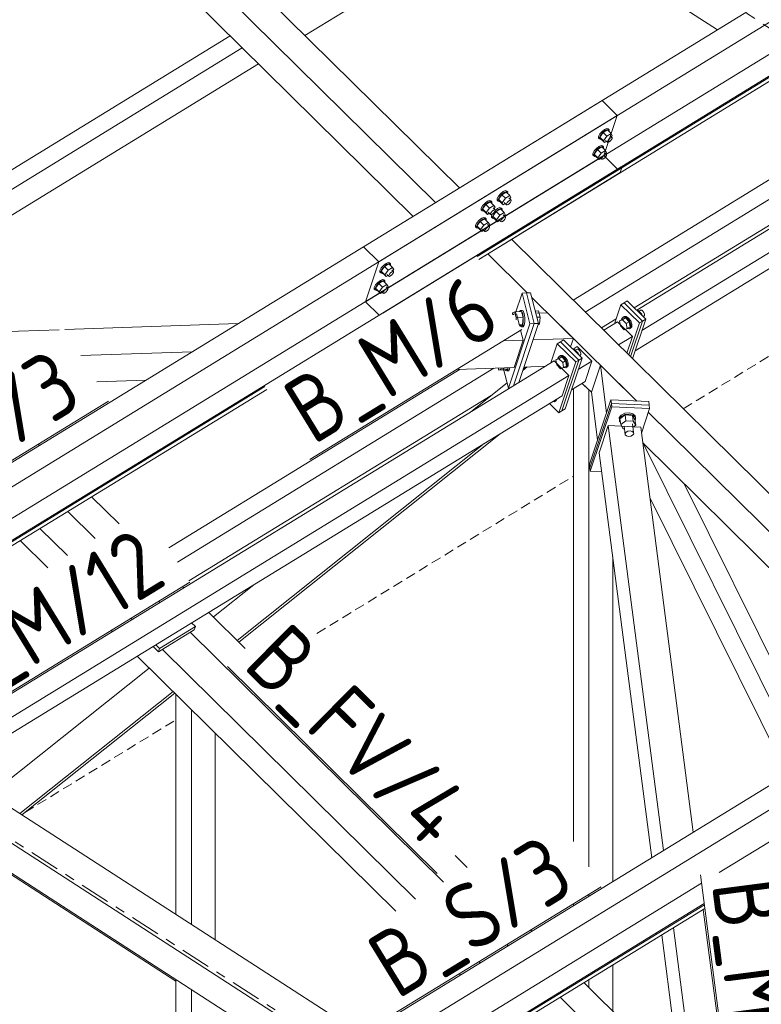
# Model space of a CAD drawing. Header units: millimetres. Extents: x 581 to 1768, y 561 to 1400.
# Tile 59 of 91: x 1316 to 1361, y 1118 to 1177. Entities that reach past the tile are written whole.
import ezdxf

# ---------------------------------------------------------------- set-up
doc = ezdxf.new("R2010")
doc.units = ezdxf.units.MM
doc.header["$LTSCALE"] = 0.6
for name, pattern in [('VERDECKT2', [1.5, 1, -0.5]), ('XKITLINE00', [0]), ('XKITLINE03', [6, 3, -1, 1, -1])]:
    doc.linetypes.add(name, pattern=pattern)
for name, color, linetype, lineweight in [('Bolt', 7, 'Continuous', 0), ('Part', 2, 'Continuous', 0), ('PartMark', 3, 'Continuous', 0), ('S-GRID', 1, 'Continuous', 0)]:
    doc.layers.add(name, color=color, linetype=linetype, lineweight=lineweight)
doc.styles.add('ISOCPEUR', font='ISOCPEUR.TTF')

msp = doc.modelspace()

# ---------------------------------------------------------------- linework, layer by layer
at = {"layer": 'Bolt', "color": 3, "linetype": 'XKITLINE00', "lineweight": 0}
for p, q in [((1351.543, 1170.672), (1351.388, 1170.552)), ((1351.712, 1170.647), (1351.45, 1170.486)), ((1351.675, 1170.727), (1351.543, 1170.672)), ((1351.598, 1170.618), (1351.73, 1170.673)), ((1351.75, 1170.702), (1351.675, 1170.727)), ((1351.712, 1170.647), (1351.935, 1170.427)), ((1351.73, 1170.673), (1351.805, 1170.647)), ((1351.75, 1170.702), (1351.805, 1170.647)), ((1351.805, 1170.647), (1351.803, 1170.557)), ((1351.172, 1170.153), (1351.174, 1170.252)), ((1351.172, 1170.153), (1351.228, 1170.099)), ((1351.254, 1170.398), (1351.174, 1170.252)), ((1351.228, 1170.099), (1351.23, 1170.197)), ((1351.303, 1170.073), (1351.228, 1170.099)), ((1351.23, 1170.197), (1351.309, 1170.343)), ((1351.388, 1170.552), (1351.254, 1170.398)), ((1351.45, 1170.486), (1351.255, 1170.212)), ((1351.477, 1169.993), (1351.255, 1170.212)), ((1351.255, 1170.212), (1351.321, 1170.099)), ((1351.334, 1170.086), (1351.303, 1170.073)), ((1351.309, 1170.343), (1351.444, 1170.497)), ((1351.321, 1170.099), (1351.543, 1169.88)), ((1351.444, 1170.497), (1351.598, 1170.618)), ((1351.673, 1170.267), (1351.45, 1170.486)), ((1351.477, 1169.993), (1351.673, 1170.267)), ((1351.935, 1170.427), (1351.673, 1170.267)), ((1351.746, 1170.029), (1351.814, 1170.106)), ((1351.814, 1170.106), (1351.891, 1170.166)), ((1351.883, 1170.291), (1351.995, 1170.181)), ((1351.954, 1170.059), (1351.886, 1169.982)), ((1351.891, 1170.166), (1351.957, 1170.194)), ((1352.001, 1170.314), (1351.935, 1170.427)), ((1351.942, 1170.232), (1352.001, 1170.314)), ((1351.993, 1170.132), (1351.954, 1170.059)), ((1351.957, 1170.194), (1351.995, 1170.181)), ((1351.995, 1170.181), (1351.993, 1170.132)), ((1351.048, 1169.533), (1350.913, 1169.379)), ((1351.11, 1169.467), (1350.914, 1169.194)), ((1350.969, 1169.324), (1351.104, 1169.478)), ((1351.202, 1169.654), (1351.048, 1169.533)), ((1351.104, 1169.478), (1351.258, 1169.599)), ((1351.372, 1169.628), (1351.11, 1169.467)), ((1351.332, 1169.248), (1351.11, 1169.467)), ((1351.335, 1169.709), (1351.202, 1169.654)), ((1351.258, 1169.599), (1351.39, 1169.654)), ((1351.41, 1169.683), (1351.335, 1169.709)), ((1351.372, 1169.628), (1351.594, 1169.409)), ((1351.39, 1169.654), (1351.465, 1169.629)), ((1351.41, 1169.683), (1351.465, 1169.629)), ((1351.465, 1169.629), (1351.463, 1169.538)), ((1351.477, 1169.993), (1351.543, 1169.88)), ((1351.543, 1169.88), (1351.66, 1169.951)), ((1351.594, 1170.016), (1351.706, 1169.907)), ((1351.706, 1169.907), (1351.707, 1169.956)), ((1351.743, 1169.894), (1351.706, 1169.907)), ((1351.707, 1169.956), (1351.746, 1170.029)), ((1351.809, 1169.922), (1351.743, 1169.894)), ((1351.886, 1169.982), (1351.809, 1169.922)), ((1350.832, 1169.135), (1350.834, 1169.233)), ((1350.832, 1169.135), (1350.887, 1169.08)), ((1350.913, 1169.379), (1350.834, 1169.233)), ((1350.887, 1169.08), (1350.89, 1169.179)), ((1350.962, 1169.055), (1350.887, 1169.08)), ((1350.89, 1169.179), (1350.969, 1169.324)), ((1351.137, 1168.974), (1350.914, 1169.194)), ((1350.914, 1169.194), (1350.981, 1169.08)), ((1350.994, 1169.068), (1350.962, 1169.055)), ((1350.981, 1169.08), (1351.203, 1168.861)), ((1351.137, 1168.974), (1351.332, 1169.248)), ((1351.137, 1168.974), (1351.203, 1168.861)), ((1351.203, 1168.861), (1351.32, 1168.933)), ((1351.254, 1168.998), (1351.365, 1168.888)), ((1351.594, 1169.409), (1351.332, 1169.248)), ((1351.365, 1168.888), (1351.367, 1168.937)), ((1351.403, 1168.875), (1351.365, 1168.888)), ((1351.367, 1168.937), (1351.406, 1169.01)), ((1351.469, 1168.903), (1351.403, 1168.875)), ((1351.406, 1169.01), (1351.474, 1169.087)), ((1351.546, 1168.963), (1351.469, 1168.903)), ((1351.474, 1169.087), (1351.551, 1169.147)), ((1351.543, 1169.272), (1351.654, 1169.162)), ((1351.614, 1169.04), (1351.546, 1168.963)), ((1351.551, 1169.147), (1351.617, 1169.175)), ((1351.661, 1169.295), (1351.594, 1169.409)), ((1351.602, 1169.214), (1351.661, 1169.295)), ((1351.653, 1169.113), (1351.614, 1169.04)), ((1351.617, 1169.175), (1351.654, 1169.162)), ((1351.654, 1169.162), (1351.653, 1169.113)), ((1345.083, 1166.419), (1345.085, 1166.517)), ((1345.164, 1166.663), (1345.085, 1166.517)), ((1345.141, 1166.462), (1345.22, 1166.608)), ((1345.299, 1166.817), (1345.164, 1166.663)), ((1345.361, 1166.751), (1345.165, 1166.478)), ((1345.22, 1166.608), (1345.355, 1166.762)), ((1345.453, 1166.938), (1345.299, 1166.817)), ((1345.355, 1166.762), (1345.509, 1166.883)), ((1345.623, 1166.912), (1345.361, 1166.751)), ((1345.583, 1166.532), (1345.361, 1166.751)), ((1345.388, 1166.258), (1345.583, 1166.532)), ((1345.586, 1166.993), (1345.453, 1166.938)), ((1345.509, 1166.883), (1345.641, 1166.938)), ((1345.845, 1166.693), (1345.583, 1166.532)), ((1345.661, 1166.967), (1345.586, 1166.993)), ((1345.623, 1166.912), (1345.845, 1166.693)), ((1345.641, 1166.938), (1345.716, 1166.913)), ((1345.661, 1166.967), (1345.716, 1166.913)), ((1345.716, 1166.913), (1345.714, 1166.822)), ((1345.794, 1166.556), (1345.927, 1166.425)), ((1345.912, 1166.579), (1345.845, 1166.693)), ((1345.853, 1166.498), (1345.912, 1166.579)), ((1344.128, 1165.833), (1344.13, 1165.932)), ((1344.209, 1166.078), (1344.13, 1165.932)), ((1344.186, 1165.877), (1344.265, 1166.023)), ((1344.344, 1166.231), (1344.209, 1166.078)), ((1344.406, 1166.166), (1344.21, 1165.892)), ((1344.265, 1166.023), (1344.4, 1166.177)), ((1344.498, 1166.352), (1344.344, 1166.231)), ((1344.4, 1166.177), (1344.554, 1166.297)), ((1344.668, 1166.327), (1344.406, 1166.166)), ((1344.628, 1165.947), (1344.406, 1166.166)), ((1344.433, 1165.673), (1344.628, 1165.947)), ((1344.63, 1166.407), (1344.498, 1166.352)), ((1344.554, 1166.297), (1344.686, 1166.352)), ((1344.89, 1166.107), (1344.628, 1165.947)), ((1344.705, 1166.382), (1344.63, 1166.407)), ((1344.668, 1166.327), (1344.89, 1166.107)), ((1344.686, 1166.352), (1344.761, 1166.327)), ((1344.705, 1166.382), (1344.761, 1166.327)), ((1344.761, 1166.327), (1344.759, 1166.237)), ((1344.839, 1165.97), (1344.972, 1165.839)), ((1344.956, 1165.994), (1344.89, 1166.107)), ((1344.898, 1165.912), (1344.956, 1165.994)), ((1345.113, 1165.919), (1344.971, 1165.808)), ((1345.083, 1166.419), (1345.138, 1166.364)), ((1345.245, 1165.974), (1345.113, 1165.919)), ((1345.138, 1166.364), (1345.141, 1166.462)), ((1345.213, 1166.339), (1345.138, 1166.364)), ((1345.388, 1166.258), (1345.165, 1166.478)), ((1345.165, 1166.478), (1345.232, 1166.364)), ((1345.169, 1165.864), (1345.301, 1165.919)), ((1345.245, 1166.352), (1345.213, 1166.339)), ((1345.232, 1166.364), (1345.454, 1166.145)), ((1345.32, 1165.948), (1345.245, 1165.974)), ((1345.301, 1165.919), (1345.376, 1165.894)), ((1345.32, 1165.948), (1345.376, 1165.894)), ((1345.388, 1166.258), (1345.454, 1166.145)), ((1345.454, 1166.145), (1345.571, 1166.217)), ((1345.505, 1166.282), (1345.638, 1166.15)), ((1345.638, 1166.15), (1345.639, 1166.2)), ((1345.676, 1166.138), (1345.638, 1166.15)), ((1345.639, 1166.2), (1345.679, 1166.272)), ((1345.742, 1166.165), (1345.676, 1166.138)), ((1345.679, 1166.272), (1345.746, 1166.349)), ((1345.819, 1166.225), (1345.742, 1166.165)), ((1345.746, 1166.349), (1345.824, 1166.41)), ((1345.886, 1166.302), (1345.819, 1166.225)), ((1345.824, 1166.41), (1345.89, 1166.437)), ((1345.926, 1166.375), (1345.886, 1166.302)), ((1345.89, 1166.437), (1345.927, 1166.425)), ((1345.927, 1166.425), (1345.926, 1166.375)), ((1344.158, 1165.333), (1344.004, 1165.212)), ((1344.328, 1165.308), (1344.066, 1165.147)), ((1344.128, 1165.833), (1344.183, 1165.778)), ((1344.29, 1165.388), (1344.158, 1165.333)), ((1344.183, 1165.778), (1344.186, 1165.877)), ((1344.258, 1165.753), (1344.183, 1165.778)), ((1344.433, 1165.673), (1344.21, 1165.892)), ((1344.21, 1165.892), (1344.277, 1165.779)), ((1344.214, 1165.278), (1344.346, 1165.333)), ((1344.289, 1165.766), (1344.258, 1165.753)), ((1344.277, 1165.779), (1344.499, 1165.559)), ((1344.365, 1165.363), (1344.29, 1165.388)), ((1344.328, 1165.308), (1344.55, 1165.088)), ((1344.346, 1165.333), (1344.421, 1165.308)), ((1344.365, 1165.363), (1344.421, 1165.308)), ((1344.421, 1165.308), (1344.419, 1165.218)), ((1344.433, 1165.673), (1344.499, 1165.559)), ((1344.499, 1165.559), (1344.616, 1165.631)), ((1344.55, 1165.696), (1344.683, 1165.565)), ((1344.683, 1165.565), (1344.684, 1165.614)), ((1344.721, 1165.552), (1344.683, 1165.565)), ((1344.684, 1165.614), (1344.724, 1165.687)), ((1344.787, 1165.58), (1344.721, 1165.552)), ((1344.724, 1165.687), (1344.791, 1165.764)), ((1344.743, 1165.4), (1344.745, 1165.498)), ((1344.743, 1165.4), (1344.798, 1165.345)), ((1344.745, 1165.498), (1344.791, 1165.583)), ((1344.864, 1165.64), (1344.787, 1165.58)), ((1344.791, 1165.764), (1344.868, 1165.824)), ((1344.798, 1165.345), (1344.801, 1165.444)), ((1344.873, 1165.32), (1344.798, 1165.345)), ((1344.801, 1165.444), (1344.88, 1165.589)), ((1345.021, 1165.732), (1344.825, 1165.459)), ((1345.048, 1165.239), (1344.825, 1165.459)), ((1344.825, 1165.459), (1344.892, 1165.345)), ((1344.931, 1165.717), (1344.864, 1165.64)), ((1344.868, 1165.824), (1344.935, 1165.852)), ((1344.904, 1165.333), (1344.873, 1165.32)), ((1344.88, 1165.589), (1345.015, 1165.743)), ((1344.892, 1165.345), (1345.114, 1165.126)), ((1344.971, 1165.79), (1344.931, 1165.717)), ((1344.935, 1165.852), (1344.972, 1165.839)), ((1344.972, 1165.839), (1344.971, 1165.79)), ((1345.015, 1165.743), (1345.169, 1165.864)), ((1345.283, 1165.893), (1345.021, 1165.732)), ((1345.243, 1165.513), (1345.021, 1165.732)), ((1345.048, 1165.239), (1345.243, 1165.513)), ((1345.505, 1165.674), (1345.243, 1165.513)), ((1345.283, 1165.893), (1345.505, 1165.674)), ((1345.339, 1165.254), (1345.406, 1165.33)), ((1345.376, 1165.894), (1345.374, 1165.803)), ((1345.406, 1165.33), (1345.483, 1165.391)), ((1345.454, 1165.537), (1345.587, 1165.406)), ((1345.483, 1165.391), (1345.55, 1165.418)), ((1345.572, 1165.56), (1345.505, 1165.674)), ((1345.513, 1165.479), (1345.572, 1165.56)), ((1345.586, 1165.356), (1345.546, 1165.283)), ((1345.55, 1165.418), (1345.587, 1165.406)), ((1345.587, 1165.406), (1345.586, 1165.356)), ((1343.788, 1164.814), (1343.79, 1164.913)), ((1343.788, 1164.814), (1343.843, 1164.759)), ((1343.869, 1165.059), (1343.79, 1164.913)), ((1343.843, 1164.759), (1343.846, 1164.858)), ((1343.918, 1164.734), (1343.843, 1164.759)), ((1343.846, 1164.858), (1343.925, 1165.004)), ((1344.004, 1165.212), (1343.869, 1165.059)), ((1344.066, 1165.147), (1343.87, 1164.873)), ((1344.093, 1164.654), (1343.87, 1164.873)), ((1343.87, 1164.873), (1343.937, 1164.76)), ((1343.949, 1164.747), (1343.918, 1164.734)), ((1343.925, 1165.004), (1344.06, 1165.158)), ((1343.937, 1164.76), (1344.159, 1164.54)), ((1344.06, 1165.158), (1344.214, 1165.278)), ((1344.288, 1164.928), (1344.066, 1165.147)), ((1344.093, 1164.654), (1344.288, 1164.928)), ((1344.55, 1165.088), (1344.288, 1164.928)), ((1344.384, 1164.668), (1344.451, 1164.745)), ((1344.451, 1164.745), (1344.528, 1164.805)), ((1344.499, 1164.951), (1344.632, 1164.82)), ((1344.528, 1164.805), (1344.595, 1164.833)), ((1344.616, 1164.975), (1344.55, 1165.088)), ((1344.558, 1164.893), (1344.616, 1164.975)), ((1344.631, 1164.771), (1344.591, 1164.698)), ((1344.595, 1164.833), (1344.632, 1164.82)), ((1344.632, 1164.82), (1344.631, 1164.771)), ((1345.048, 1165.239), (1345.114, 1165.126)), ((1345.114, 1165.126), (1345.231, 1165.198)), ((1345.165, 1165.263), (1345.298, 1165.131)), ((1345.298, 1165.131), (1345.299, 1165.181)), ((1345.336, 1165.119), (1345.298, 1165.131)), ((1345.299, 1165.181), (1345.339, 1165.254)), ((1345.402, 1165.146), (1345.336, 1165.119)), ((1345.479, 1165.206), (1345.402, 1165.146)), ((1345.546, 1165.283), (1345.479, 1165.206)), ((1344.093, 1164.654), (1344.159, 1164.54)), ((1344.159, 1164.54), (1344.276, 1164.612)), ((1344.21, 1164.677), (1344.343, 1164.546)), ((1344.343, 1164.546), (1344.344, 1164.595)), ((1344.381, 1164.533), (1344.343, 1164.546)), ((1344.344, 1164.595), (1344.384, 1164.668)), ((1344.447, 1164.561), (1344.381, 1164.533)), ((1344.524, 1164.621), (1344.447, 1164.561)), ((1344.591, 1164.698), (1344.524, 1164.621)), ((1338.256, 1162.501), (1338.121, 1162.347)), ((1338.318, 1162.436), (1338.122, 1162.162)), ((1338.177, 1162.292), (1338.312, 1162.446)), ((1338.41, 1162.622), (1338.256, 1162.501)), ((1338.312, 1162.446), (1338.466, 1162.567)), ((1338.58, 1162.596), (1338.318, 1162.436)), ((1338.54, 1162.216), (1338.318, 1162.436)), ((1338.543, 1162.677), (1338.41, 1162.622)), ((1338.466, 1162.567), (1338.598, 1162.622)), ((1338.802, 1162.377), (1338.54, 1162.216)), ((1338.618, 1162.651), (1338.543, 1162.677)), ((1338.58, 1162.596), (1338.802, 1162.377)), ((1338.598, 1162.622), (1338.673, 1162.597)), ((1338.618, 1162.651), (1338.673, 1162.597)), ((1338.673, 1162.597), (1338.671, 1162.506)), ((1338.869, 1162.263), (1338.802, 1162.377)), ((1338.04, 1162.103), (1338.042, 1162.201)), ((1338.04, 1162.103), (1338.095, 1162.048)), ((1338.121, 1162.347), (1338.042, 1162.201)), ((1338.095, 1162.048), (1338.098, 1162.147)), ((1338.17, 1162.023), (1338.095, 1162.048)), ((1338.098, 1162.147), (1338.177, 1162.292)), ((1338.345, 1161.942), (1338.122, 1162.162)), ((1338.122, 1162.162), (1338.189, 1162.048)), ((1338.202, 1162.036), (1338.17, 1162.023)), ((1338.189, 1162.048), (1338.411, 1161.829)), ((1338.345, 1161.942), (1338.54, 1162.216)), ((1338.345, 1161.942), (1338.411, 1161.829)), ((1338.411, 1161.829), (1338.528, 1161.901)), ((1338.462, 1161.966), (1338.573, 1161.856)), ((1338.573, 1161.856), (1338.575, 1161.905)), ((1338.611, 1161.843), (1338.573, 1161.856)), ((1338.575, 1161.905), (1338.614, 1161.978)), ((1338.677, 1161.871), (1338.611, 1161.843)), ((1338.614, 1161.978), (1338.682, 1162.055)), ((1338.754, 1161.931), (1338.677, 1161.871)), ((1338.682, 1162.055), (1338.759, 1162.115)), ((1338.751, 1162.24), (1338.862, 1162.13)), ((1338.822, 1162.008), (1338.754, 1161.931)), ((1338.759, 1162.115), (1338.825, 1162.143)), ((1338.81, 1162.182), (1338.869, 1162.263)), ((1338.861, 1162.081), (1338.822, 1162.008)), ((1338.825, 1162.143), (1338.862, 1162.13)), ((1338.862, 1162.13), (1338.861, 1162.081)), ((1337.7, 1161.084), (1337.702, 1161.183)), ((1337.781, 1161.328), (1337.702, 1161.183)), ((1337.758, 1161.128), (1337.837, 1161.274)), ((1337.916, 1161.482), (1337.781, 1161.328)), ((1337.978, 1161.417), (1337.782, 1161.143)), ((1337.837, 1161.274), (1337.972, 1161.427)), ((1338.07, 1161.603), (1337.916, 1161.482)), ((1337.972, 1161.427), (1338.126, 1161.548)), ((1338.24, 1161.577), (1337.978, 1161.417)), ((1338.2, 1161.197), (1337.978, 1161.417)), ((1338.005, 1160.923), (1338.2, 1161.197)), ((1338.202, 1161.658), (1338.07, 1161.603)), ((1338.126, 1161.548), (1338.258, 1161.603)), ((1338.462, 1161.358), (1338.2, 1161.197)), ((1338.277, 1161.633), (1338.202, 1161.658)), ((1338.24, 1161.577), (1338.462, 1161.358)), ((1338.258, 1161.603), (1338.333, 1161.578)), ((1338.277, 1161.633), (1338.333, 1161.578)), ((1338.333, 1161.578), (1338.331, 1161.487)), ((1338.411, 1161.221), (1338.522, 1161.111)), ((1338.528, 1161.244), (1338.462, 1161.358)), ((1338.47, 1161.163), (1338.528, 1161.244)), ((1337.7, 1161.084), (1337.755, 1161.029)), ((1337.755, 1161.029), (1337.758, 1161.128)), ((1337.83, 1161.004), (1337.755, 1161.029)), ((1338.005, 1160.923), (1337.782, 1161.143)), ((1337.782, 1161.143), (1337.849, 1161.03)), ((1337.861, 1161.017), (1337.83, 1161.004)), ((1337.849, 1161.03), (1338.071, 1160.81)), ((1338.005, 1160.923), (1338.071, 1160.81)), ((1338.071, 1160.81), (1338.188, 1160.882)), ((1338.122, 1160.947), (1338.233, 1160.837)), ((1338.233, 1160.837), (1338.234, 1160.886)), ((1338.271, 1160.824), (1338.233, 1160.837)), ((1338.234, 1160.886), (1338.274, 1160.959)), ((1338.337, 1160.852), (1338.271, 1160.824)), ((1338.274, 1160.959), (1338.341, 1161.036)), ((1338.414, 1160.912), (1338.337, 1160.852)), ((1338.341, 1161.036), (1338.419, 1161.096)), ((1338.481, 1160.989), (1338.414, 1160.912)), ((1338.419, 1161.096), (1338.485, 1161.124)), ((1338.521, 1161.062), (1338.481, 1160.989)), ((1338.485, 1161.124), (1338.522, 1161.111)), ((1338.522, 1161.111), (1338.521, 1161.062)), ((1346.002, 1159.552), (1346.004, 1159.576)), ((1346.004, 1159.576), (1346.01, 1159.655)), ((1346.01, 1159.655), (1346.138, 1159.717)), ((1346.019, 1159.552), (1346.083, 1159.554)), ((1346.138, 1159.717), (1346.553, 1159.732)), ((1346.138, 1159.717), (1346.229, 1159.352)), ((1346.436, 1159.728), (1346.483, 1159.8)), ((1346.483, 1159.8), (1346.578, 1159.803)), ((1346.483, 1159.8), (1346.556, 1159.767)), ((1346.645, 1159.367), (1346.553, 1159.732)), ((1346.556, 1159.767), (1346.619, 1159.61)), ((1346.652, 1159.771), (1346.578, 1159.803)), ((1346.619, 1159.61), (1346.655, 1159.372)), ((1346.715, 1159.614), (1346.652, 1159.771)), ((1346.751, 1159.375), (1346.715, 1159.614)), ((1347.373, 1159.761), (1347.576, 1159.768)), ((1347.465, 1159.395), (1347.667, 1159.402)), ((1347.667, 1159.402), (1347.576, 1159.768)), ((1347.632, 1158.975), (1347.667, 1159.402)), ((1352.576, 1159.31), (1352.652, 1159.397)), ((1352.652, 1159.397), (1352.712, 1159.434)), ((1352.652, 1159.397), (1352.78, 1159.39)), ((1352.84, 1159.427), (1352.712, 1159.434)), ((1352.984, 1159.328), (1352.84, 1159.427)), ((1353.484, 1159.798), (1353.526, 1159.814)), ((1353.49, 1159.792), (1353.526, 1159.814)), ((1353.526, 1159.814), (1353.77, 1159.574)), ((1353.598, 1159.743), (1353.703, 1159.807)), ((1353.766, 1159.804), (1353.703, 1159.807)), ((1353.77, 1159.574), (1353.734, 1159.552)), ((1353.839, 1159.754), (1353.766, 1159.804)), ((1353.782, 1159.504), (1353.77, 1159.574)), ((1353.9, 1159.672), (1353.839, 1159.754)), ((1353.854, 1159.433), (1353.893, 1159.457)), ((1353.893, 1159.457), (1353.931, 1159.501)), ((1353.934, 1159.579), (1353.9, 1159.672)), ((1353.931, 1159.501), (1353.934, 1159.579)), ((1346.229, 1159.352), (1346.219, 1159.226)), ((1346.229, 1159.352), (1346.645, 1159.367)), ((1346.399, 1158.932), (1346.609, 1158.94)), ((1346.433, 1158.876), (1346.482, 1158.878)), ((1346.479, 1158.842), (1346.465, 1158.877)), ((1346.552, 1158.81), (1346.479, 1158.842)), ((1346.482, 1158.878), (1346.609, 1158.94)), ((1346.617, 1158.909), (1346.552, 1158.81)), ((1346.552, 1158.81), (1346.648, 1158.813)), ((1346.609, 1158.94), (1346.645, 1159.367)), ((1346.654, 1159.115), (1346.617, 1158.909)), ((1346.648, 1158.813), (1346.712, 1158.913)), ((1346.655, 1159.372), (1346.654, 1159.115)), ((1346.712, 1158.913), (1346.75, 1159.119)), ((1346.75, 1159.119), (1346.751, 1159.375)), ((1347.53, 1158.926), (1347.632, 1158.975)), ((1347.546, 1158.972), (1347.632, 1158.975)), ((1352.612, 1159.275), (1352.432, 1159.165)), ((1352.432, 1159.165), (1352.609, 1159.234)), ((1352.487, 1158.868), (1352.432, 1159.165)), ((1352.718, 1158.639), (1352.487, 1158.868)), ((1352.574, 1159.252), (1352.576, 1159.31)), ((1352.788, 1159.344), (1352.609, 1159.234)), ((1352.609, 1159.234), (1352.84, 1159.006)), ((1352.788, 1159.344), (1352.612, 1159.275)), ((1352.78, 1159.39), (1352.924, 1159.291)), ((1353.02, 1159.116), (1352.788, 1159.344)), ((1353.02, 1159.116), (1352.84, 1159.006)), ((1352.84, 1159.006), (1352.895, 1158.709)), ((1353.074, 1158.819), (1352.895, 1158.709)), ((1352.924, 1159.291), (1353.047, 1159.127)), ((1353.107, 1159.163), (1352.984, 1159.328)), ((1353.074, 1158.819), (1353.02, 1159.116)), ((1353.047, 1159.127), (1353.115, 1158.941)), ((1353.093, 1158.733), (1353.169, 1158.82)), ((1353.174, 1158.978), (1353.107, 1159.163)), ((1353.115, 1158.941), (1353.11, 1158.783)), ((1353.169, 1158.82), (1353.174, 1158.978)), ((1352.895, 1158.709), (1352.718, 1158.639)), ((1352.906, 1158.703), (1352.896, 1158.71)), ((1353.033, 1158.696), (1352.906, 1158.703)), ((1353.11, 1158.783), (1353.033, 1158.696)), ((1353.033, 1158.696), (1353.093, 1158.733)), ((1348.756, 1156.968), (1348.832, 1157.055)), ((1348.832, 1157.055), (1348.892, 1157.092)), ((1348.832, 1157.055), (1348.96, 1157.048)), ((1349.019, 1157.085), (1348.892, 1157.092)), ((1348.96, 1157.048), (1349.104, 1156.949)), ((1349.164, 1156.986), (1349.019, 1157.085)), ((1349.664, 1157.456), (1349.705, 1157.472)), ((1349.669, 1157.45), (1349.705, 1157.472)), ((1349.705, 1157.472), (1349.949, 1157.232)), ((1349.778, 1157.401), (1349.882, 1157.465)), ((1349.946, 1157.462), (1349.882, 1157.465)), ((1349.949, 1157.232), (1349.913, 1157.21)), ((1350.018, 1157.412), (1349.946, 1157.462)), ((1349.962, 1157.161), (1349.949, 1157.232)), ((1350.08, 1157.33), (1350.018, 1157.412)), ((1350.034, 1157.091), (1350.073, 1157.115)), ((1350.073, 1157.115), (1350.111, 1157.159)), ((1350.113, 1157.237), (1350.08, 1157.33)), ((1350.111, 1157.159), (1350.113, 1157.237)), ((1348.791, 1156.933), (1348.612, 1156.823)), ((1348.612, 1156.823), (1348.789, 1156.892)), ((1348.667, 1156.525), (1348.612, 1156.823)), ((1348.898, 1156.297), (1348.667, 1156.525)), ((1348.754, 1156.91), (1348.756, 1156.968)), ((1348.968, 1157.002), (1348.789, 1156.892)), ((1348.789, 1156.892), (1349.02, 1156.664)), ((1348.968, 1157.002), (1348.791, 1156.933)), ((1349.199, 1156.774), (1348.968, 1157.002)), ((1349.199, 1156.774), (1349.02, 1156.664)), ((1349.02, 1156.664), (1349.075, 1156.367)), ((1349.254, 1156.477), (1349.075, 1156.367)), ((1349.104, 1156.949), (1349.227, 1156.785)), ((1349.286, 1156.821), (1349.164, 1156.986)), ((1349.254, 1156.477), (1349.199, 1156.774)), ((1349.289, 1156.441), (1349.213, 1156.354)), ((1349.227, 1156.785), (1349.294, 1156.599)), ((1349.272, 1156.391), (1349.349, 1156.478)), ((1349.354, 1156.635), (1349.286, 1156.821)), ((1349.294, 1156.599), (1349.289, 1156.441)), ((1349.349, 1156.478), (1349.354, 1156.635)), ((1345.149, 1156.345), (1345.182, 1156.214)), ((1345.182, 1156.214), (1345.31, 1156.276)), ((1345.182, 1156.214), (1345.598, 1156.228)), ((1345.316, 1156.35), (1345.31, 1156.276)), ((1345.31, 1156.276), (1345.725, 1156.29)), ((1345.595, 1156.193), (1345.581, 1156.228)), ((1345.668, 1156.16), (1345.595, 1156.193)), ((1345.725, 1156.29), (1345.598, 1156.228)), ((1345.733, 1156.26), (1345.668, 1156.16)), ((1345.668, 1156.16), (1345.764, 1156.164)), ((1345.725, 1156.29), (1345.731, 1156.365)), ((1345.752, 1156.366), (1345.733, 1156.26)), ((1345.764, 1156.164), (1345.828, 1156.263)), ((1345.828, 1156.263), (1345.848, 1156.369)), ((1346.748, 1156.326), (1346.646, 1156.277)), ((1346.662, 1156.323), (1346.748, 1156.326)), ((1346.748, 1156.326), (1346.754, 1156.401)), ((1349.075, 1156.367), (1348.898, 1156.297)), ((1349.085, 1156.361), (1349.076, 1156.368)), ((1349.213, 1156.354), (1349.085, 1156.361)), ((1349.213, 1156.354), (1349.272, 1156.391)), ((1348.533, 1154.316), (1348.413, 1154.323)), ((1348.609, 1154.403), (1348.533, 1154.316)), ((1348.533, 1154.316), (1348.592, 1154.353)), ((1348.592, 1154.353), (1348.669, 1154.44)), ((1348.609, 1154.403), (1348.611, 1154.444)), ((1348.669, 1154.44), (1348.67, 1154.48)), ((1352.533, 1153.512), (1352.417, 1153.363)), ((1352.77, 1153.516), (1352.464, 1153.282)), ((1352.748, 1153.616), (1352.533, 1153.512)), ((1352.543, 1153.433), (1352.759, 1153.537)), ((1353.005, 1153.646), (1352.748, 1153.616)), ((1352.759, 1153.537), (1353.016, 1153.567)), ((1352.815, 1153.174), (1352.77, 1153.516)), ((1353.22, 1153.495), (1352.77, 1153.516)), ((1353.235, 1153.594), (1353.005, 1153.646)), ((1353.016, 1153.567), (1353.245, 1153.515)), ((1353.265, 1153.153), (1353.22, 1153.495)), ((1353.363, 1153.24), (1353.22, 1153.495)), ((1353.376, 1153.474), (1353.235, 1153.594)), ((1353.245, 1153.515), (1353.386, 1153.395)), ((1352.431, 1153.207), (1352.417, 1153.363)), ((1352.427, 1153.284), (1352.543, 1153.433)), ((1352.441, 1153.128), (1352.427, 1153.284)), ((1352.441, 1153.128), (1352.431, 1153.207)), ((1352.441, 1153.128), (1352.489, 1153.087)), ((1352.508, 1152.94), (1352.464, 1153.282)), ((1352.508, 1152.94), (1352.815, 1153.174)), ((1352.508, 1152.94), (1352.652, 1152.685)), ((1352.815, 1153.174), (1353.265, 1153.153)), ((1353.278, 1152.463), (1353.21, 1152.99)), ((1353.239, 1152.769), (1353.408, 1152.898)), ((1353.408, 1152.898), (1353.265, 1153.153)), ((1353.408, 1152.898), (1353.363, 1153.24)), ((1353.4, 1153.239), (1353.369, 1153.198)), ((1353.386, 1153.395), (1353.376, 1153.474)), ((1353.386, 1153.395), (1353.4, 1153.239)), ((1352.652, 1152.685), (1352.728, 1152.681)), ((1352.774, 1152.321), (1352.706, 1152.848)), ((1352.767, 1152.404), (1352.829, 1152.484)), ((1352.774, 1152.321), (1352.767, 1152.404)), ((1352.85, 1152.257), (1352.774, 1152.321)), ((1352.829, 1152.484), (1352.944, 1152.539)), ((1352.944, 1152.539), (1353.081, 1152.555)), ((1353.081, 1152.555), (1353.203, 1152.527)), ((1353.224, 1152.3), (1353.109, 1152.245)), ((1353.203, 1152.527), (1353.278, 1152.463)), ((1353.286, 1152.38), (1353.224, 1152.3)), ((1353.278, 1152.463), (1353.286, 1152.38)), ((1352.972, 1152.229), (1352.85, 1152.257)), ((1353.109, 1152.245), (1352.972, 1152.229))]:
    msp.add_line(p, q, dxfattribs=at)
at = {"layer": 'Part', "color": 2, "linetype": 'XKITLINE00', "lineweight": 0}
for p, q in [((1413.463, 1210.465), (1337.058, 1163.624)), ((1414.375, 1209.565), (1337.97, 1162.724)), ((1413.573, 1207.161), (1337.167, 1160.32)), ((1414.617, 1206.482), (1338.212, 1159.641)), ((1333.533, 1176.316), (1371.311, 1199.476)), ((1410.581, 1194.831), (1353.466, 1159.816)), ((1411.47, 1193.953), (1353.779, 1158.585)), ((1315.919, 1193.693), (1342.819, 1167.156)), ((1393.212, 1193.288), (1343.878, 1163.044)), ((1343.987, 1162.867), (1393.32, 1193.111)), ((1314.487, 1192.815), (1341.386, 1166.278)), ((1353.371, 1157.362), (1411.062, 1192.73)), ((1313.132, 1191.984), (1340.031, 1165.447)), ((1346.52, 1184.278), (1358.317, 1176.657)), ((1314.111, 1167.135), (1329.042, 1176.288)), ((1314.111, 1165.964), (1329.774, 1175.566)), ((1314.111, 1164.409), (1330.746, 1174.607)), ((1349.644, 1160.423), (1370.381, 1173.136)), ((1351.384, 1172.407), (1281.165, 1129.359)), ((1350.376, 1159.701), (1371.311, 1172.535)), ((1352.296, 1171.507), (1351.384, 1172.407)), ((1352.296, 1171.507), (1282.077, 1128.459)), ((1351.493, 1169.103), (1352.296, 1171.507)), ((1353.325, 1159.954), (1371.311, 1170.981)), ((1283.273, 1127.28), (1351.493, 1169.103)), ((1351.493, 1169.103), (1352.318, 1168.289)), ((1284.098, 1126.466), (1352.538, 1168.424)), ((1343.878, 1163.044), (1352.582, 1168.38)), ((1352.48, 1168.074), (1352.582, 1168.38)), ((1352.538, 1168.424), (1352.582, 1168.38)), ((1343.987, 1162.867), (1352.48, 1168.074)), ((1337.058, 1163.624), (1337.97, 1162.724)), ((1345.948, 1164.069), (1372.403, 1137.971)), ((1344.515, 1163.191), (1346.886, 1160.852)), ((1337.97, 1162.724), (1337.167, 1160.32)), ((1346.586, 1160.842), (1346.167, 1159.587)), ((1346.842, 1160.851), (1346.586, 1160.842)), ((1346.586, 1160.842), (1347.049, 1158.997)), ((1346.842, 1160.851), (1347.097, 1160.86)), ((1346.842, 1160.851), (1347.304, 1159.006)), ((1346.842, 1160.851), (1347.304, 1159.006)), ((1347.097, 1160.86), (1347.56, 1159.015)), ((1337.167, 1160.32), (1337.992, 1159.506)), ((1347.169, 1160.573), (1353.473, 1154.354)), ((1352.136, 1159.001), (1352.516, 1160.141)), ((1352.707, 1160.258), (1352.516, 1160.141)), ((1352.516, 1160.141), (1353.629, 1159.044)), ((1352.898, 1160.376), (1352.707, 1160.258)), ((1353.82, 1159.161), (1352.707, 1160.258)), ((1352.707, 1160.258), (1353.82, 1159.161)), ((1354.011, 1159.278), (1352.898, 1160.376)), ((1338.212, 1159.641), (1338.218, 1159.635)), ((1346.001, 1159.581), (1346.245, 1159.589)), ((1346.417, 1158.902), (1346.245, 1159.589)), ((1347.406, 1159.63), (1348.1, 1159.654)), ((1349.662, 1158.113), (1348.1, 1159.654)), ((1319.113, 1158.643), (1329.525, 1159.006)), ((1345.757, 1155.125), (1347.049, 1158.997)), ((1346.06, 1155.276), (1347.304, 1159.006)), ((1347.304, 1159.006), (1346.06, 1155.276)), ((1347.56, 1159.015), (1346.377, 1155.47)), ((1347.049, 1158.997), (1347.304, 1159.006)), ((1347.304, 1159.006), (1347.56, 1159.015)), ((1351.348, 1158.742), (1352.23, 1159.283)), ((1352.322, 1159.115), (1351.488, 1158.604)), ((1353.211, 1158.237), (1352.322, 1159.115)), ((1353.629, 1159.044), (1352.988, 1157.124)), ((1353.102, 1157.011), (1353.82, 1159.161)), ((1353.102, 1157.011), (1353.82, 1159.161)), ((1353.216, 1156.899), (1354.011, 1159.278)), ((1353.82, 1159.161), (1353.629, 1159.044)), ((1353.82, 1159.161), (1354.011, 1159.278)), ((1256.795, 1156.468), (1318.772, 1158.631)), ((1346.642, 1158.008), (1346.491, 1158.608)), ((1353.211, 1158.237), (1352.378, 1157.726)), ((1352.877, 1157.234), (1353.211, 1158.237)), ((1345.445, 1157.966), (1346.642, 1158.008)), ((1346.098, 1156.378), (1346.642, 1158.008)), ((1347.231, 1158.029), (1349.662, 1158.113)), ((1348.315, 1156.659), (1348.696, 1157.799)), ((1348.887, 1157.916), (1348.696, 1157.799)), ((1348.696, 1157.799), (1349.808, 1156.702)), ((1349.078, 1158.034), (1348.887, 1157.916)), ((1348.887, 1157.916), (1349.999, 1156.819)), ((1349.999, 1156.819), (1348.887, 1157.916)), ((1350.19, 1156.936), (1349.078, 1158.034)), ((1349.497, 1157.62), (1349.662, 1158.113)), ((1349.886, 1157.622), (1349.645, 1157.474)), ((1350.776, 1156.744), (1349.886, 1157.622)), ((1320.07, 1157.081), (1326.766, 1157.315)), ((1348.501, 1156.773), (1291.386, 1121.758)), ((1346.687, 1156.398), (1347.963, 1156.443)), ((1349.391, 1155.895), (1348.501, 1156.773)), ((1349.808, 1156.702), (1348.788, 1153.645)), ((1348.979, 1153.762), (1349.999, 1156.819)), ((1348.979, 1153.762), (1349.999, 1156.819)), ((1350.19, 1156.936), (1349.17, 1153.879)), ((1349.999, 1156.819), (1349.808, 1156.702)), ((1350.776, 1156.744), (1349.959, 1156.243)), ((1349.999, 1156.819), (1350.19, 1156.936)), ((1350.368, 1155.521), (1350.776, 1156.744)), ((1350.744, 1154.879), (1351.288, 1156.509)), ((1351.288, 1156.509), (1353.473, 1154.354)), ((1351.659, 1153.652), (1351.288, 1156.509)), ((1349.391, 1155.895), (1291.7, 1120.527)), ((1325.354, 1145.532), (1342.861, 1156.265)), ((1325.875, 1144.68), (1344.887, 1156.335)), ((1342.658, 1156.258), (1346.098, 1156.378)), ((1345.448, 1156.355), (1345.757, 1155.125)), ((1346.618, 1156.192), (1346.885, 1156.405)), ((1348.983, 1154.672), (1349.391, 1155.895)), ((1321.037, 1155.503), (1323.979, 1155.606)), ((1343.496, 1153.704), (1345.677, 1155.442)), ((1349.551, 1155.02), (1350.368, 1155.521)), ((1350.198, 1155.417), (1350.744, 1154.879)), ((1350.198, 1155.417), (1350.592, 1155.029)), ((1284.142, 1126.422), (1331.133, 1155.23)), ((1284.294, 1126.272), (1331.241, 1155.053)), ((1291.332, 1119.329), (1348.983, 1154.672)), ((1326.568, 1143.551), (1344.716, 1154.677)), ((1345.757, 1155.125), (1345.817, 1155.127)), ((1349.662, 1127.883), (1349.662, 1155.088)), ((1350.592, 1126.366), (1350.592, 1155.029)), ((1351.115, 1152.022), (1350.744, 1154.879)), ((1348.221, 1154.205), (1348.788, 1153.645)), ((1350.625, 1150.553), (1351.917, 1154.425)), ((1351.944, 1154.215), (1350.652, 1150.342)), ((1350.652, 1150.342), (1351.944, 1154.215)), ((1354.189, 1154.321), (1351.917, 1154.425)), ((1351.917, 1154.425), (1351.944, 1154.215)), ((1351.944, 1154.215), (1354.216, 1154.11)), ((1354.216, 1154.11), (1351.944, 1154.215)), ((1351.944, 1154.215), (1351.972, 1154.004)), ((1354.216, 1154.11), (1354.189, 1154.321)), ((1354.243, 1153.899), (1354.216, 1154.11)), ((1348.788, 1153.645), (1348.979, 1153.762)), ((1349.17, 1153.879), (1348.979, 1153.762)), ((1351.972, 1154.004), (1350.679, 1150.132)), ((1351.972, 1154.004), (1354.243, 1153.899)), ((1353.753, 1152.43), (1354.243, 1153.899)), ((1354.167, 1153.67), (1370.97, 1137.093)), ((1329.559, 1139.877), (1345.256, 1152.387)), ((1351.216, 1151.245), (1351.76, 1152.876)), ((1351.76, 1152.876), (1353.707, 1152.786)), ((1355.073, 1127.347), (1351.76, 1152.876)), ((1356.866, 1128.446), (1353.707, 1152.786)), ((1317.514, 1151.76), (1317.587, 1151.687)), ((1329.461, 1139.974), (1344.301, 1151.801)), ((1353.83, 1151.834), (1369.615, 1136.262)), ((1363.449, 1132.482), (1353.874, 1151.791)), ((1354.373, 1126.918), (1351.216, 1151.245)), ((1350.652, 1150.342), (1350.625, 1150.553)), ((1350.679, 1150.132), (1350.652, 1150.342)), ((1350.679, 1150.132), (1351.364, 1150.1)), ((1364.404, 1133.067), (1356.312, 1149.386)), ((1320.716, 1148.601), (1322.37, 1146.969)), ((1362.511, 1131.907), (1354.256, 1148.557)), ((1319.283, 1147.723), (1320.937, 1146.091)), ((1319.283, 1147.723), (1320.937, 1146.091)), ((1317.612, 1146.698), (1319.266, 1145.066)), ((1316.427, 1145.971), (1318.08, 1144.34)), ((1352.025, 1125.478), (1352.025, 1145.011)), ((1380.968, 1143.222), (1316.516, 1103.709)), ((1326.183, 1143.207), (1326.256, 1143.135)), ((1328.034, 1141.381), (1330.47, 1143.322)), ((1381.88, 1142.322), (1317.674, 1102.961)), ((1324.75, 1142.329), (1324.824, 1142.257)), ((1324.75, 1142.329), (1324.824, 1142.257)), ((1327.754, 1141.658), (1329.952, 1139.489)), ((1323.079, 1141.305), (1323.152, 1141.232)), ((1321.894, 1140.578), (1321.967, 1140.505)), ((1326.884, 1140.606), (1324.735, 1139.289)), ((1324.803, 1139.493), (1326.952, 1140.81)), ((1326.73, 1141.029), (1326.952, 1140.81)), ((1326.952, 1140.81), (1326.884, 1140.606)), ((1326.645, 1140.46), (1341.852, 1125.459)), ((1326.645, 1140.46), (1341.852, 1125.459)), ((1358.416, 1126.026), (1381.077, 1139.918)), ((1324.411, 1139.608), (1324.735, 1139.289)), ((1324.581, 1139.712), (1324.803, 1139.493)), ((1324.735, 1139.289), (1324.803, 1139.493)), ((1324.974, 1139.435), (1340.18, 1124.434)), ((1323.465, 1139.028), (1338.995, 1123.707)), ((1314.647, 1130.712), (1324.187, 1138.315)), ((1316.41, 1129.573), (1325.613, 1136.908)), ((1316.531, 1129.494), (1325.712, 1136.811)), ((1325.785, 1123.517), (1325.785, 1136.739)), ((1326.715, 1122.916), (1326.715, 1135.821)), ((1328.148, 1121.99), (1328.148, 1134.408)), ((1312.335, 1132.205), (1337.003, 1116.269)), ((1310.664, 1131.18), (1335.332, 1115.245)), ((1309.224, 1130.297), (1333.892, 1114.362)), ((1311.865, 1128.503), (1325.785, 1119.511)), ((1342.553, 1127.058), (1343.284, 1126.337)), ((1319.193, 1101.98), (1357.364, 1125.381)), ((1350.592, 1124.6), (1350.592, 1124.717)), ((1320.241, 1101.303), (1357.523, 1124.159)), ((1320.298, 1101.266), (1357.531, 1124.093)), ((1349.662, 1124.03), (1349.662, 1124.147)), ((1320.491, 1101.142), (1357.561, 1123.868)), ((1362.554, 1084.612), (1357.467, 1123.81)), ((1347.098, 1122.575), (1347.171, 1122.503)), ((1360.061, 1083.084), (1354.974, 1122.282)), ((1360.761, 1083.513), (1355.674, 1122.711)), ((1345.665, 1121.697), (1345.738, 1121.624)), ((1345.665, 1121.697), (1345.738, 1121.624)), ((1343.994, 1120.672), (1344.067, 1120.6)), ((1352.025, 1117.714), (1352.025, 1120.474)), ((1342.808, 1119.945), (1342.881, 1119.873)), ((1325.785, 1109.392), (1325.785, 1119.599)), ((1350.3, 1119.416), (1356.087, 1113.706)), ((1350.592, 1119.128), (1350.592, 1119.595)), ((1326.715, 1109.962), (1326.715, 1118.998)), ((1348.867, 1118.538), (1356.428, 1111.078)), ((1348.867, 1118.538), (1356.428, 1111.078))]:
    msp.add_line(p, q, dxfattribs=at)
at = {"layer": 'Part', "color": 4, "linetype": 'VERDECKT2', "lineweight": 0}
for p, q in [((1356.268, 1153.888), (1374.72, 1165.2)), ((1334.258, 1140.395), (1349.662, 1149.838)), ((1316.711, 1129.638), (1325.785, 1135.2))]:
    msp.add_line(p, q, dxfattribs=at)
at = {"layer": 'PartMark', "color": 1, "linetype": 'XKITLINE00', "lineweight": 0}
for p, q in [((1333.823, 1150.841), (1346.569, 1158.655)), ((1309.29, 1146.718), (1321.743, 1154.352)), ((1312.405, 1134.761), (1326.616, 1143.473)), ((1328.877, 1138.399), (1341.477, 1125.968)), ((1357.299, 1125.881), (1359.445, 1109.351)), ((1338.874, 1117.534), (1351.327, 1125.168))]:
    msp.add_line(p, q, dxfattribs=at)
at = {"layer": 'S-GRID', "color": 1, "linetype": 'XKITLINE03', "lineweight": 0}
for p, q in [((1345.951, 1186.772), (1430.236, 1132.322)), ((1283.871, 1148.714), (1368.157, 1094.264))]:
    msp.add_line(p, q, dxfattribs=at)

# ---------------------------------------------------------------- texts
at = {"layer": 'PartMark', "color": 1, "style": 'ISOCPEUR', "width": 0.85}
for s, rotation, p in [('B_M/6', 31.51268, (1334.021, 1151.667)), ('B_S/3', 31.51268, (1309.488, 1147.543)), ('B_M/12', 31.51268, (1312.603, 1135.586)), ('B_FV/4', -44.61049, (1329.725, 1138.405)), ('B_S/3', 31.51268, (1339.072, 1118.359)), ('B_M/15', -82.60333, (1357.972, 1125.363))]:
    msp.add_text(s, height=4, rotation=rotation, dxfattribs=at).set_placement(p)

doc.saveas('drawing.dxf')
